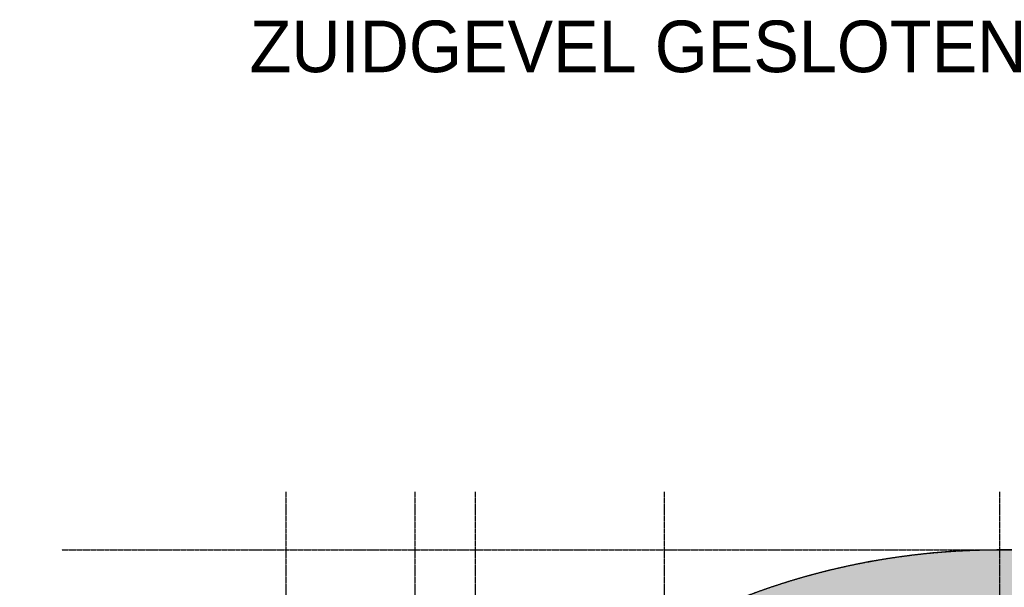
# Model space of a CAD drawing. Header units: metres. Extents: x 135527 to 1530300, y -118103 to -69281.
# Tile 62 of 88: x 184406 to 190134, y -88054 to -84753. Entities that reach past the tile are written whole.
import ezdxf

# ---------------------------------------------------------------- set-up
doc = ezdxf.new("R2010")
doc.units = ezdxf.units.M
doc.header["$LTSCALE"] = 0.1
doc.header["$PDMODE"] = 35
for name, pattern in [('DASHDOT', [1, 0.5, -0.25, 0, -0.25]), ('DASHDOT2', [12.7, 6.35, -3.175, 0, -3.175]), ('HIDDEN', [0.375, 0.25, -0.125]), ('HIDDEN2', [4.762499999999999, 3.175, -1.5875])]:
    doc.linetypes.add(name, pattern=pattern)
doc.layers.get('DEFPOINTS').update_dxf_attribs({"color": 6})
for name, color, linetype in [('_01-STRAMIENEN', 8, 'DASHDOT2'), ('_02-SECTION', 2, 'Continuous'), ('_02Constructie', 2, 'Continuous'), ('_03-PROJECTION', 1, 'Continuous'), ('_04-HIDDEN', 7, 'HIDDEN2'), ('_05text100', 8, 'Continuous'), ('_06-DIMENSIONS', 7, 'Continuous')]:
    doc.layers.add(name, color=color, linetype=linetype)
doc.layers.add('_01Hulplijnen', color=6, linetype='Continuous', plot=False)
doc.layers.add('_09_hatch_zand_licht', color=7, linetype='Continuous', true_color=0xf4e799)
doc.styles.add('NIO 1_100 groot', font='arial.ttf', dxfattribs={"height": 300})
doc.styles.add('NIO 1_100 klein', font='arial.ttf', dxfattribs={"height": 200})
doc.styles.add('NIOstandard', font='arial.ttf')
doc.dimstyles.new('NIO-50-KLEIN', dxfattribs={"dimtxt": 100, "dimasz": 10, "dimexe": 2, "dimexo": 5, "dimgap": 10, "dimtad": 1, "dimdec": 0, "dimzin": 0, "dimdsep": 46, "dimtxsty": 'NIOstandard', "dimblk1": 'MAATSTR', "dimblk2": 'MAATSTR', "dimsah": 1, "dimcen": 0, "dimdle": 1.5, "dimse1": 1, "dimse2": 1, "dimclrd": 7, "dimclre": 256, "dimclrt": 256, "dimazin": 0, "dimtfac": 1, "dimtdec": 0, "dimtofl": 0, "dimtmove": 1, "dimatfit": 2, "dimldrblk": 'MAATSTR', "dimfxl": 1, "dimtvp": 1, "dimtolj": 1, "dimtzin": 0, "dimarcsym": 0})

# ---------------------------------------------------------------- blocks, each defined once
blk = doc.blocks.new('MAATSTR')
at = {"linetype": 'Continuous'}
for p, q in [((-4.166666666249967, 0), (4.166666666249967, 0)), ((0, 4.999999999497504), (0, -4.999999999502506))]:
    blk.add_line(p, q, dxfattribs=at)
at = {"linetype": 'Continuous', "const_width": 1.5}
blk.add_lwpolyline([(-0.75, 0, 1), (0.75, 0, 1)], format="xyb", close=True, dxfattribs=at)
blk = doc.blocks.new('*D254')
at = {"layer": '_06-DIMENSIONS', "color": 7, "lineweight": -2, "transparency": 16777216}
blk.add_line((-4140.000000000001, -1283.653375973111), (-3409.999906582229, -1283.653375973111), dxfattribs=at)
at = {"layer": 'DEFPOINTS', "color": 0, "transparency": 16777216}
for p in [(-4150, 7203.805705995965), (-3399.999906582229, 7203.805695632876), (-3399.999906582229, -1283.653375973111)]:
    blk.add_point(p, dxfattribs=at)
at = {"layer": '_06-DIMENSIONS', "color": 7, "lineweight": -2, "transparency": 16777216, "xscale": 10, "yscale": 10, "zscale": 10, "rotation": 180}
blk.add_blockref('MAATSTR', (-4150.000000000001, -1283.653375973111), dxfattribs=at)
at = {"layer": '_06-DIMENSIONS', "color": 7, "lineweight": -2, "transparency": 16777216, "xscale": 10, "yscale": 10, "zscale": 10}
blk.add_blockref('MAATSTR', (-3399.999906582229, -1283.653375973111), dxfattribs=at)
at = {"layer": '_06-DIMENSIONS', "transparency": 16777216, "insert": (-3774.999953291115, -1222.596077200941), "char_height": 100, "attachment_point": 5, "style": 'NIOstandard'}
blk.add_mtext('\\A1;750', dxfattribs=at)
blk = doc.blocks.new('*D255')
at = {"layer": '_06-DIMENSIONS', "color": 7, "lineweight": -2, "transparency": 16777216}
blk.add_line((-3389.999906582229, -1283.653375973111), (3389.999974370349, -1283.653375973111), dxfattribs=at)
at = {"layer": 'DEFPOINTS', "color": 0, "transparency": 16777216}
for p in [(-3399.999906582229, 7203.805695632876), (3399.999974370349, -1283.653375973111), (3399.999974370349, -1321.423686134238)]:
    blk.add_point(p, dxfattribs=at)
at = {"layer": '_06-DIMENSIONS', "color": 7, "lineweight": -2, "transparency": 16777216, "xscale": 10, "yscale": 10, "zscale": 10, "rotation": 180}
blk.add_blockref('MAATSTR', (-3399.999906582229, -1283.653375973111), dxfattribs=at)
at = {"layer": '_06-DIMENSIONS', "color": 7, "lineweight": -2, "transparency": 16777216, "xscale": 10, "yscale": 10, "zscale": 10}
blk.add_blockref('MAATSTR', (3399.999974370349, -1283.653375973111), dxfattribs=at)
at = {"layer": '_06-DIMENSIONS', "transparency": 16777216, "insert": (3.389405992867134e-05, -1222.596077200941), "char_height": 100, "attachment_point": 5, "style": 'NIOstandard'}
blk.add_mtext('\\A1;6800', dxfattribs=at)
blk = doc.blocks.new('*U397')
at = {"layer": '_01-STRAMIENEN', "color": 253, "linetype": 'HIDDEN', "ltscale": 40}
blk.add_lwpolyline([(-9973.606915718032, 6500), (1244.49792445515, 6500)], dxfattribs=at)
blk = doc.blocks.new('dwars_01')
at = {"layer": '_02-SECTION'}
blk.add_lwpolyline([(3865.253731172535, 3860.732800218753, 0.5207284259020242), (-2743.200893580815, 5464.056656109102, -0.01715255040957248), (-2373.947737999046, 5091.178834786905, -0.1083805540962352), (-2257.219573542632, 4892.090022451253, -0.266801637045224), (-2392.451738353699, 4248.41188868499, -0.07451460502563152), (-3195.944971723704, 3580.512735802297), (-4092.715144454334, 3037.155547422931, 0.1944758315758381), (-3420.526275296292, -1.627995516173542e-09), (-3420.526275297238, -2.510205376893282e-10), (2006.26023384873, -2.510205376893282e-10), (1997.018128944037, 149.5089403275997, -0.1369618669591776), (2285.730646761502, 1500.798937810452, -0.05757489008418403), (3575.209556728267, 3573.873328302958, -0.05555665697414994), (3831.645729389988, 3854.056594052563, -0.05559743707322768), (3847.494714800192, 3862.202242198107, -0.2613852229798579), (3865.253731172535, 3860.732800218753)], format="xyb", dxfattribs=at)
blk = doc.blocks.new('hatches_rechts')
at = {"layer": '_02Constructie'}
h = blk.add_hatch(dxfattribs=at)
h.set_pattern_fill('AR-SAND', color=253, scale=5)
h.set_pattern_definition([(37.50000000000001, (-231328.7237873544, 84335.20569059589), (-8.000156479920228, 244.7066186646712), [0, -193.04, 0, -215.9, 0, -206.375]), (7.499999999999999, (-231328.7237873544, 84335.20569059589), (224.7616415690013, 358.4125502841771), [0, -104.14, 0, -173.99, 0, -66.67500000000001]), (327.5, (-231484.9337873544, 84335.20569059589), (395.496185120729, 0.718592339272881), [0, -63.5, 0, -228.6, 0, -298.45]), (317.5, (-231484.9337873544, 84335.20569059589), (381.7782262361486, 111.4646616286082), [0, -31.75, 0, -149.86, 0, -171.45])])
edge = h.paths.add_edge_path()
edge.add_arc((707.133020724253, 2350.000000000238), 4150.000000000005, 21.34802247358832, 131.3771195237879)
edge.add_arc((-7284.570888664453, -102.697554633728), 7650.852001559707, 42.75481730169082, 46.685506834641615, ccw=False)
edge.add_arc((-2062.291843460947, 4725.541871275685), 538.6024010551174, 18.01240002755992, 42.7548173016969, ccw=False)
edge.add_arc((-2177.912016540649, 4687.946933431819), 660.1811976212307, -41.74214700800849, 18.012400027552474, ccw=False)
edge.add_arc((-4315.456304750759, 6595.251857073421), 3524.951285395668, 301.211865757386, 318.2578529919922, ccw=False)
edge.add_line((-2488.811950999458, 3580.512735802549), (-3385.58212373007, 3037.155547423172))
edge.add_arc((707.1330207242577, 2350.000000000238), 4149.99999999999, 170.4690908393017, 214.4901855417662)
edge.add_line((-2713.393254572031, -1.382431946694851e-09), (-2713.393254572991, 0))
edge.add_line((-2713.393254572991, 0), (2713.393254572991, 0))
edge.add_line((2713.393254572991, 0), (2704.151149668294, 149.5089403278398))
edge.add_arc((5268.782814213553, 308.0452448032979), 2569.527064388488, 152.3420631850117, 183.5373178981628, ccw=False)
edge.add_arc((12609.40671418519, -3043.24098898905), 10636.08005918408, 141.527536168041, 154.7081778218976, ccw=False)
edge.add_arc((5667.468852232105, 2563.586745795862), 1714.425202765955, 131.1740786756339, 143.8936508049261, ccw=False)
edge.add_arc((4583.217827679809, 3787.083000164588), 80.37595345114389, 110.83663064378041, 123.56552010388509, ccw=False)
edge.add_arc((4562.197829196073, 3845.642524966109), 18.20798047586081, 55.97285965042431, 114.56699165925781, ccw=False)
at = {"layer": '_09_hatch_zand_licht'}
h = blk.add_hatch(color=41, dxfattribs=at)
h.dxf.hatch_style = 1
h.set_gradient(color1=(250, 237, 163), color2=(223, 195, 129), rotation=90.00000000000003, tint=1, name='INVCYLINDER')
edge = h.paths.add_edge_path()
edge.add_arc((707.133020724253, 2350.000000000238), 4150.000000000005, 21.34802247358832, 131.3771195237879)
edge.add_arc((-7284.570888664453, -102.697554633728), 7650.852001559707, 42.75481730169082, 46.685506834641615, ccw=False)
edge.add_arc((-2062.291843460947, 4725.541871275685), 538.6024010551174, 18.01240002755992, 42.7548173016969, ccw=False)
edge.add_arc((-2177.912016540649, 4687.946933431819), 660.1811976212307, -41.74214700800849, 18.012400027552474, ccw=False)
edge.add_arc((-4315.456304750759, 6595.251857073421), 3524.951285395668, 301.211865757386, 318.2578529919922, ccw=False)
edge.add_line((-2488.811950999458, 3580.512735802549), (-3385.58212373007, 3037.155547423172))
edge.add_arc((707.1330207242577, 2350.000000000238), 4149.99999999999, 170.4690908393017, 214.4901855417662)
edge.add_line((-2713.393254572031, -1.382431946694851e-09), (-2713.393254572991, 0))
edge.add_line((-2713.393254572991, 0), (2713.393254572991, 0))
edge.add_line((2713.393254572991, 0), (2704.151149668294, 149.5089403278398))
edge.add_arc((5268.782814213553, 308.0452448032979), 2569.527064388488, 152.3420631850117, 183.5373178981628, ccw=False)
edge.add_arc((12609.40671418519, -3043.24098898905), 10636.08005918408, 141.527536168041, 154.7081778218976, ccw=False)
edge.add_arc((5667.468852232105, 2563.586745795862), 1714.425202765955, 131.1740786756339, 143.8936508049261, ccw=False)
edge.add_arc((4583.217827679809, 3787.083000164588), 80.37595345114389, 110.83663064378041, 123.56552010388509, ccw=False)
edge.add_arc((4562.197829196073, 3845.642524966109), 18.20798047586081, 55.97285965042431, 114.56699165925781, ccw=False)
at = {"layer": '_01Hulplijnen'}
blk.add_lwpolyline([(4572.386751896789, 3860.732800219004, 0.5207284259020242), (-2036.067872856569, 5464.056656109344, -0.01715255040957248), (-1666.814717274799, 5091.178834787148, -0.1083805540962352), (-1550.086552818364, 4892.090022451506, -0.266801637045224), (-1685.318717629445, 4248.411888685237, -0.07451460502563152), (-2488.811950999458, 3580.512735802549), (-3385.58212373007, 3037.155547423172, 0.1944758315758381), (-2713.393254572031, -1.382431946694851e-09), (-2713.393254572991, 0), (2713.393254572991, 0), (2704.151149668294, 149.5089403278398, -0.1369618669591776), (2992.86366748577, 1500.798937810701, -0.05757489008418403), (4282.342577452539, 3573.873328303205, -0.05555665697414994), (4538.778750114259, 3854.056594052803, -0.05559743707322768), (4554.627735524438, 3862.202242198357, -0.2613852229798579), (4572.386751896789, 3860.732800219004)], format="xyb", dxfattribs=at)
blk = doc.blocks.new('*U243')
at = {"layer": '_01-STRAMIENEN', "linetype": 'DASHDOT', "ltscale": 40}
for points in [[(-4150, 7203.805705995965), (-4150, -1743.344087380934)], [(-3399.999906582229, 7203.805705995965), (-3400.000030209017, -1743.344087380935)], [(-3050, 7203.805705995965), (-3050.000120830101, -1743.34408738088)], [(-1950, 7203.805705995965), (-1950, -1743.344087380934)], [(0, 7203.805705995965), (0, -1743.344087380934)]]:
    blk.add_lwpolyline(points, dxfattribs=at)
at = {"layer": '_04-HIDDEN', "color": 252, "ltscale": 10}
blk.add_circle((9.912147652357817e-05, 2716.34662402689), 4150, dxfattribs=at)
at = {"layer": '_06-DIMENSIONS'}
for base, p1, p2, picture, middle in [((-3399.999906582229, -1283.653375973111), (-4150, 7203.805705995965), (-3399.999906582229, 7203.805695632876), '*D254', (-3774.999953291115, -1222.596077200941)), ((3399.999974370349, -1283.653375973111), (-3399.999906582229, 7203.805695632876), (3399.999974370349, -1321.423686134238), '*D255', (3.389405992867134e-05, -1222.596077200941))]:
    dim = blk.add_linear_dim(base=base, p1=p1, p2=p2, dimstyle='NIO-50-KLEIN', dxfattribs=at)
    dim.commit()
    dim.dimension.update_dxf_attribs({"geometry": picture, "text_midpoint": middle})

msp = doc.modelspace()

# ---------------------------------------------------------------- linework, layer by layer
at = {"layer": '_04-HIDDEN', "color": 252, "ltscale": 10}
msp.add_circle((190104.8994681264, -91985.20569059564), 4150, dxfattribs=at)

# ---------------------------------------------------------------- block references
at = {"layer": '_02Constructie'}
for name, p in [('*U243', (190104.8993690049, -94701.5523146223)), ('*U397', (194624.8993690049, -94335.20569059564))]:
    msp.add_blockref(name, p, dxfattribs=at)
at = {"layer": '_03-PROJECTION'}
for name, p in [('hatches_rechts', (189397.7663482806, -94335.20569059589)), ('dwars_01', (190104.8993690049, -94335.20569059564))]:
    msp.add_blockref(name, p, dxfattribs=at)

# ---------------------------------------------------------------- texts
at = {"layer": '_05text100', "insert": (185743.1547996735, -84758.30183351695), "char_height": 300, "attachment_point": 1, "style": 'NIO 1_100 groot'}
msp.add_mtext_dynamic_manual_height_columns('ZUIDGEVEL{\\fAcadEref|b0|i0|c0|p2; }GESLOTEN', width=7965.951779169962, gutter_width=1, heights=[0], dxfattribs=at)
at = {"layer": '_05text100', "insert": (140505.1324179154, -86699.37269916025), "char_height": 100, "width": 7965.951779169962, "attachment_point": 1, "style": 'NIO 1_100 klein'}
msp.add_mtext('\\pi6116.8;polyester afdekkap installaties\\P\\pi6688.5;ingestrooid met zand', dxfattribs=at)

doc.saveas('drawing.dxf')
